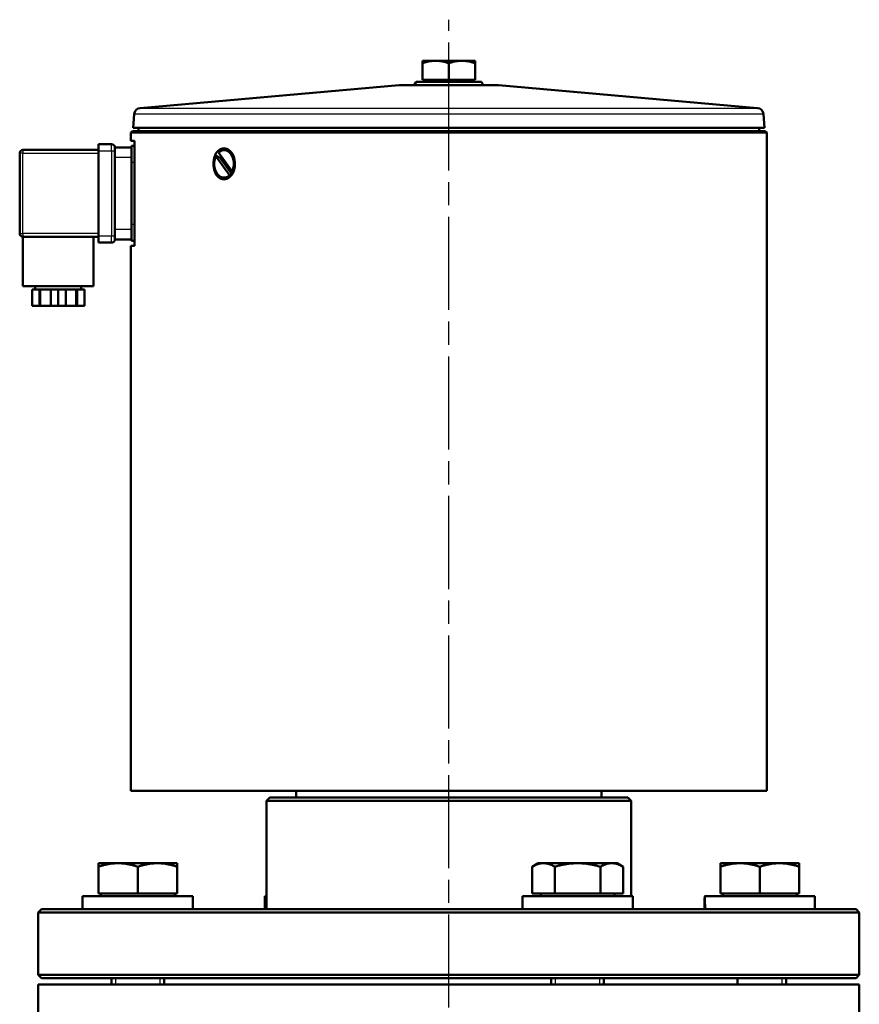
# Model space of a CAD drawing. Header units: millimetres. Extents: x 64 to 934, y 254 to 1349.
# Tile 3 of 5: x 236 to 491, y 1049 to 1349. Entities that reach past the tile are written whole.
import ezdxf

# ---------------------------------------------------------------- set-up
doc = ezdxf.new("R2010")
doc.units = ezdxf.units.MM
doc.header["$LTSCALE"] = 5
doc.linetypes.add('CHAIN', pattern=[0.3543, 0.2362, -0.0295, 0.0591, -0.0295])
for name, color, linetype, lineweight in [('Gewinde(DIN)', 3, 'Continuous', 25), ('Mittellinie(DIN)', 4, 'CHAIN', 25), ('Sichtbare Kanten(DIN)', 7, 'Continuous', 50), ('Sichtbare tangentiale Kanten(DIN)', 3, 'Continuous', 25)]:
    doc.layers.add(name, color=color, linetype=linetype, lineweight=lineweight)

msp = doc.modelspace()

# ---------------------------------------------------------------- linework, layer by layer
at = {"layer": 'Gewinde(DIN)'}
for p, q in [((264.75, 1057.43), (264.75, 1055.43)), ((278.33, 1055.43), (278.33, 1057.43)), ((398.67, 1057.43), (398.67, 1055.43)), ((412.26, 1055.43), (412.26, 1057.43)), ((454.14, 1057.43), (454.14, 1055.43)), ((467.73, 1055.43), (467.73, 1057.43))]:
    msp.add_line(p, q, dxfattribs=at)
at = {"layer": 'Mittellinie(DIN)', "linetype": 'CHAIN', "ltscale": 23.990969}
msp.add_line((366.24, 750.93), (366.24, 1349.33), dxfattribs=at)
at = {"layer": 'Sichtbare Kanten(DIN)'}
for p, q in [((358.24, 1336.12), (358.24, 1336.83)), ((362.24, 1336.83), (358.24, 1336.83)), ((358.24, 1331.03), (358.24, 1336.12)), ((370.24, 1336.83), (362.24, 1336.83)), ((366.24, 1331.03), (366.24, 1336.12)), ((374.24, 1336.83), (370.24, 1336.83)), ((374.24, 1336.83), (374.24, 1336.12)), ((374.24, 1331.03), (374.24, 1336.12)), ((351.15, 1329.42), (272.25, 1322.43)), ((351.33, 1329.43), (381.15, 1329.43)), ((356.32, 1330.43), (355.74, 1329.43)), ((356.32, 1330.43), (376.16, 1330.43)), ((366.24, 1331.03), (358.24, 1331.03)), ((358.92, 1331.03), (358.92, 1330.43)), ((374.24, 1331.03), (366.24, 1331.03)), ((373.55, 1331.03), (373.55, 1330.43)), ((376.16, 1330.43), (376.74, 1329.43)), ((381.33, 1329.42), (460.23, 1322.43)), ((270.43, 1320.58), (270.14, 1316.43)), ((462.04, 1320.58), (462.34, 1316.43)), ((269.89, 1315.43), (269.39, 1314.93)), ((463.09, 1314.93), (269.39, 1314.93)), ((269.39, 1312.43), (269.39, 1314.93)), ((269.89, 1315.43), (462.59, 1315.43)), ((270.14, 1316.43), (462.34, 1316.43)), ((271.14, 1316.36), (270.14, 1316.43)), ((271.14, 1316.36), (461.34, 1316.36)), ((271.74, 1316.36), (271.74, 1315.43)), ((460.74, 1316.36), (460.74, 1315.43)), ((461.34, 1316.36), (462.34, 1316.43)), ((462.59, 1315.43), (463.09, 1314.93)), ((463.09, 1114.43), (463.09, 1314.93)), ((259.59, 1309.43), (259.59, 1311.43)), ((263.59, 1311.43), (259.59, 1311.43)), ((270.56, 1312.43), (269.39, 1312.43)), ((270.56, 1310.93), (269.59, 1310.93)), ((269.59, 1310.25), (269.59, 1310.93)), ((270.56, 1312.43), (270.56, 1280.43)), ((235.59, 1308.68), (235.59, 1284.18)), ((259.59, 1309.68), (236.59, 1309.68)), ((259.59, 1283.43), (259.59, 1309.43)), ((269.59, 1310.43), (264.59, 1310.43)), ((264.59, 1310.43), (264.59, 1309.43)), ((264.59, 1283.43), (264.59, 1309.43)), ((269.59, 1310.25), (269.59, 1308.43)), ((269.59, 1305.93), (269.59, 1308.43)), ((295.33, 1307.78), (295.68, 1307.78)), ((299.5, 1302), (295.33, 1307.78)), ((296.08, 1308.86), (300.25, 1303.07)), ((297.79, 1309.63), (298.14, 1309.63)), ((264.59, 1307.43), (264.59, 1285.43)), ((269.59, 1305.93), (269.59, 1286.93)), ((296.66, 1307.21), (300.01, 1302.57)), ((299.86, 1302), (299.5, 1302)), ((300.25, 1303.07), (300.6, 1303.07)), ((297.79, 1301.23), (298.14, 1301.23)), ((269.59, 1284.42), (269.59, 1286.93)), ((269.59, 1284.42), (269.59, 1282.6)), ((236.59, 1283.18), (259.59, 1283.18)), ((236.59, 1283.18), (236.59, 1268.18)), ((258.09, 1283.18), (258.09, 1268.18)), ((259.59, 1281.43), (259.59, 1283.43)), ((259.59, 1281.43), (263.59, 1281.43)), ((264.59, 1283.43), (264.59, 1282.43)), ((264.59, 1282.43), (269.59, 1282.43)), ((269.59, 1281.93), (269.59, 1282.6)), ((269.59, 1281.93), (270.56, 1281.93)), ((269.39, 1280.43), (270.56, 1280.43)), ((269.39, 1114.43), (269.39, 1280.43)), ((258.09, 1268.18), (236.59, 1268.18)), ((241.61, 1267.18), (239.34, 1267.18)), ((239.34, 1267.18), (239.34, 1262.18)), ((240.34, 1268.18), (240.34, 1267.18)), ((241.86, 1267.18), (241.61, 1267.18)), ((241.61, 1262.18), (241.61, 1267.18)), ((245.07, 1267.18), (241.86, 1267.18)), ((241.86, 1262.18), (241.86, 1267.18)), ((247.34, 1267.18), (245.07, 1267.18)), ((245.07, 1267.18), (245.07, 1262.18)), ((249.61, 1267.18), (247.34, 1267.18)), ((247.34, 1267.18), (247.34, 1262.18)), ((252.82, 1267.18), (249.61, 1267.18)), ((249.61, 1262.18), (249.61, 1267.18)), ((253.07, 1267.18), (252.82, 1267.18)), ((252.82, 1262.18), (252.82, 1267.18)), ((255.34, 1267.18), (253.07, 1267.18)), ((253.07, 1267.18), (253.07, 1262.18)), ((254.34, 1268.18), (254.34, 1267.18)), ((255.34, 1267.18), (255.34, 1262.18)), ((239.34, 1262.18), (241.61, 1262.18)), ((241.86, 1262.18), (241.61, 1262.18)), ((245.07, 1262.18), (241.86, 1262.18)), ((245.07, 1262.18), (247.34, 1262.18)), ((247.34, 1262.18), (249.61, 1262.18)), ((252.82, 1262.18), (249.61, 1262.18)), ((253.07, 1262.18), (252.82, 1262.18)), ((253.07, 1262.18), (255.34, 1262.18)), ((269.39, 1114.43), (463.09, 1114.43)), ((319.74, 1112.43), (319.74, 1114.43)), ((412.74, 1112.43), (412.74, 1114.43)), ((311.74, 1112.43), (310.74, 1111.43)), ((421.74, 1111.43), (310.74, 1111.43)), ((310.74, 1111.43), (310.74, 1078.43)), ((311.74, 1112.43), (420.74, 1112.43)), ((420.74, 1112.43), (421.74, 1111.43)), ((421.74, 1111.43), (421.74, 1082.43)), ((259.54, 1091.36), (259.54, 1092.43)), ((265.54, 1092.43), (259.54, 1092.43)), ((277.54, 1092.43), (265.54, 1092.43)), ((283.54, 1092.43), (277.54, 1092.43)), ((283.54, 1092.43), (283.54, 1091.36)), ((393.46, 1092.43), (391.61, 1091.36)), ((395.07, 1092.43), (393.46, 1092.43)), ((405.46, 1092.43), (395.07, 1092.43)), ((415.86, 1092.43), (405.46, 1092.43)), ((417.46, 1092.43), (415.86, 1092.43)), ((417.46, 1092.43), (419.32, 1091.36)), ((454.94, 1092.43), (448.94, 1092.43)), ((448.94, 1091.36), (448.94, 1092.43)), ((466.94, 1092.43), (454.94, 1092.43)), ((472.94, 1092.43), (466.94, 1092.43)), ((472.94, 1092.43), (472.94, 1091.36)), ((259.54, 1083.23), (259.54, 1091.36)), ((271.54, 1083.23), (271.54, 1091.36)), ((283.54, 1083.23), (283.54, 1091.36)), ((391.61, 1083.23), (391.61, 1091.36)), ((398.53, 1083.23), (398.53, 1091.36)), ((412.39, 1083.23), (412.39, 1091.36)), ((419.32, 1083.23), (419.32, 1091.36)), ((448.94, 1083.23), (448.94, 1091.36)), ((460.94, 1083.23), (460.94, 1091.36)), ((472.94, 1083.23), (472.94, 1091.36)), ((271.54, 1083.23), (259.54, 1083.23)), ((260.3, 1083.23), (260.3, 1082.43)), ((283.54, 1083.23), (271.54, 1083.23)), ((282.79, 1083.23), (282.79, 1082.43)), ((398.53, 1083.23), (391.61, 1083.23)), ((394.22, 1083.23), (394.22, 1082.43)), ((412.39, 1083.23), (398.53, 1083.23)), ((419.32, 1083.23), (412.39, 1083.23)), ((416.71, 1083.23), (416.71, 1082.43)), ((460.94, 1083.23), (448.94, 1083.23)), ((449.69, 1083.23), (449.69, 1082.43)), ((472.94, 1083.23), (460.94, 1083.23)), ((472.18, 1083.23), (472.18, 1082.43)), ((288.32, 1082.43), (254.74, 1082.43)), ((254.74, 1082.43), (254.74, 1078.43)), ((288.34, 1081.04), (288.34, 1078.43)), ((310.74, 1082.43), (310.21, 1082.43)), ((310.21, 1082.43), (310.21, 1078.43)), ((422.26, 1082.43), (388.66, 1082.43)), ((388.66, 1082.43), (388.66, 1078.43)), ((422.26, 1082.43), (422.26, 1078.43)), ((444.14, 1081.04), (444.14, 1078.43)), ((477.74, 1082.43), (444.15, 1082.43)), ((477.74, 1082.43), (477.74, 1078.43)), ((242.24, 1078.43), (241.24, 1077.43)), ((491.24, 1077.43), (241.24, 1077.43)), ((241.24, 1058.43), (241.24, 1077.43)), ((242.24, 1078.43), (490.24, 1078.43)), ((490.24, 1078.43), (491.24, 1077.43)), ((491.24, 1058.43), (491.24, 1077.43)), ((241.24, 1058.43), (491.24, 1058.43)), ((242.24, 1057.43), (241.24, 1058.43)), ((490.24, 1057.43), (242.24, 1057.43)), ((263.54, 1057.43), (263.54, 1055.43)), ((279.54, 1057.43), (279.54, 1055.43)), ((397.46, 1057.43), (397.46, 1055.43)), ((413.46, 1057.43), (413.46, 1055.43)), ((454.14, 1055.43), (454.14, 1057.43)), ((468.94, 1057.43), (468.94, 1055.43)), ((490.24, 1057.43), (491.24, 1058.43)), ((491.24, 1055.43), (241.24, 1055.43)), ((241.24, 1055.43), (241.24, 1023.89)), ((491.24, 1055.43), (491.24, 1023.89))]:
    msp.add_line(p, q, dxfattribs=at)
at = {"layer": 'Sichtbare Kanten(DIN)', "flags": 128}
for points in [[(362.24, 1336.83), (362.08, 1336.83), (361.92, 1336.83), (361.76, 1336.82), (361.6, 1336.81), (361.44, 1336.8), (361.28, 1336.79), (361.12, 1336.77), (360.96, 1336.75), (360.8, 1336.73), (360.64, 1336.71), (360.47, 1336.68), (360.31, 1336.66), (360.15, 1336.63), (359.98, 1336.59), (359.82, 1336.56), (359.65, 1336.52), (359.48, 1336.48), (359.31, 1336.44), (359.13, 1336.39), (358.96, 1336.34), (358.78, 1336.29), (358.6, 1336.24), (358.42, 1336.18), (358.24, 1336.12)], [(366.24, 1336.12), (366.05, 1336.18), (365.87, 1336.24), (365.69, 1336.29), (365.52, 1336.34), (365.34, 1336.39), (365.17, 1336.44), (365, 1336.48), (364.83, 1336.52), (364.66, 1336.56), (364.49, 1336.59), (364.33, 1336.63), (364.16, 1336.66), (364, 1336.68), (363.84, 1336.71), (363.68, 1336.73), (363.52, 1336.75), (363.36, 1336.77), (363.2, 1336.79), (363.04, 1336.8), (362.88, 1336.81), (362.72, 1336.82), (362.56, 1336.83), (362.4, 1336.83), (362.24, 1336.83)], [(370.24, 1336.83), (370.08, 1336.83), (369.92, 1336.83), (369.76, 1336.82), (369.6, 1336.81), (369.44, 1336.8), (369.28, 1336.79), (369.12, 1336.77), (368.96, 1336.75), (368.8, 1336.73), (368.64, 1336.71), (368.47, 1336.68), (368.31, 1336.66), (368.15, 1336.63), (367.98, 1336.59), (367.82, 1336.56), (367.65, 1336.52), (367.48, 1336.48), (367.31, 1336.44), (367.13, 1336.39), (366.96, 1336.34), (366.78, 1336.29), (366.6, 1336.24), (366.42, 1336.18), (366.24, 1336.12)], [(374.24, 1336.12), (374.05, 1336.18), (373.87, 1336.24), (373.69, 1336.29), (373.52, 1336.34), (373.34, 1336.39), (373.17, 1336.44), (373, 1336.48), (372.83, 1336.52), (372.66, 1336.56), (372.49, 1336.59), (372.33, 1336.63), (372.16, 1336.66), (372, 1336.68), (371.84, 1336.71), (371.68, 1336.73), (371.52, 1336.75), (371.36, 1336.77), (371.2, 1336.79), (371.04, 1336.8), (370.88, 1336.81), (370.72, 1336.82), (370.56, 1336.83), (370.4, 1336.83), (370.24, 1336.83)], [(297.75, 1300.68), (297.33, 1300.72), (296.91, 1300.84), (296.5, 1301.05), (296.12, 1301.33), (295.77, 1301.68), (295.46, 1302.09), (295.2, 1302.54), (294.97, 1303.06), (294.79, 1303.62), (294.66, 1304.22), (294.58, 1304.83), (294.55, 1305.43), (294.58, 1306.03), (294.66, 1306.63), (294.79, 1307.23), (294.97, 1307.79), (295.2, 1308.31), (295.46, 1308.77), (295.77, 1309.17), (296.12, 1309.52), (296.5, 1309.81), (296.91, 1310.01), (297.33, 1310.14), (297.75, 1310.18)], [(295.68, 1307.78), (295.73, 1307.75), (295.77, 1307.73), (295.82, 1307.7), (295.86, 1307.68), (295.91, 1307.65), (295.95, 1307.63), (295.99, 1307.6), (296.03, 1307.58), (296.08, 1307.55), (296.12, 1307.53), (296.16, 1307.5), (296.2, 1307.48), (296.24, 1307.46), (296.28, 1307.43), (296.32, 1307.41), (296.36, 1307.39), (296.4, 1307.36), (296.44, 1307.34), (296.47, 1307.32), (296.51, 1307.3), (296.55, 1307.27), (296.59, 1307.25), (296.62, 1307.23), (296.66, 1307.21)], [(297.75, 1310.18), (298.18, 1310.14), (298.61, 1310.01), (299.03, 1309.81), (299.43, 1309.52), (299.8, 1309.17), (300.13, 1308.77), (300.41, 1308.31), (300.66, 1307.79), (300.86, 1307.23), (301, 1306.63), (301.09, 1306.03), (301.11, 1305.43), (301.09, 1304.83), (301, 1304.22), (300.86, 1303.62), (300.66, 1303.06), (300.41, 1302.54), (300.13, 1302.09), (299.8, 1301.68), (299.43, 1301.33), (299.03, 1301.05), (298.61, 1300.84), (298.18, 1300.72), (297.75, 1300.68)], [(300.01, 1302.57), (300, 1302.55), (300, 1302.52), (299.99, 1302.5), (299.99, 1302.48), (299.98, 1302.46), (299.97, 1302.44), (299.97, 1302.41), (299.96, 1302.39), (299.96, 1302.37), (299.95, 1302.34), (299.94, 1302.32), (299.94, 1302.3), (299.93, 1302.27), (299.92, 1302.25), (299.92, 1302.22), (299.91, 1302.2), (299.9, 1302.17), (299.9, 1302.15), (299.89, 1302.12), (299.88, 1302.1), (299.88, 1302.07), (299.87, 1302.05), (299.86, 1302.02), (299.86, 1302)], [(265.54, 1092.43), (265.3, 1092.43), (265.06, 1092.42), (264.82, 1092.41), (264.58, 1092.4), (264.34, 1092.38), (264.1, 1092.36), (263.86, 1092.34), (263.62, 1092.31), (263.38, 1092.28), (263.14, 1092.24), (262.89, 1092.21), (262.65, 1092.16), (262.4, 1092.12), (262.16, 1092.07), (261.91, 1092.02), (261.65, 1091.96), (261.4, 1091.9), (261.14, 1091.83), (260.88, 1091.76), (260.62, 1091.69), (260.36, 1091.61), (260.09, 1091.53), (259.82, 1091.45), (259.54, 1091.36)], [(271.54, 1091.36), (271.26, 1091.45), (270.99, 1091.53), (270.72, 1091.61), (270.46, 1091.69), (270.2, 1091.76), (269.94, 1091.83), (269.68, 1091.9), (269.43, 1091.96), (269.17, 1092.02), (268.92, 1092.07), (268.68, 1092.12), (268.43, 1092.16), (268.19, 1092.21), (267.94, 1092.24), (267.7, 1092.28), (267.46, 1092.31), (267.22, 1092.34), (266.98, 1092.36), (266.74, 1092.38), (266.5, 1092.4), (266.26, 1092.41), (266.02, 1092.42), (265.78, 1092.43), (265.54, 1092.43)], [(277.54, 1092.43), (277.3, 1092.43), (277.06, 1092.42), (276.82, 1092.41), (276.58, 1092.4), (276.34, 1092.38), (276.1, 1092.36), (275.86, 1092.34), (275.62, 1092.31), (275.38, 1092.28), (275.14, 1092.24), (274.89, 1092.21), (274.65, 1092.16), (274.4, 1092.12), (274.16, 1092.07), (273.91, 1092.02), (273.65, 1091.96), (273.4, 1091.9), (273.14, 1091.83), (272.88, 1091.76), (272.62, 1091.69), (272.36, 1091.61), (272.09, 1091.53), (271.82, 1091.45), (271.54, 1091.36)], [(283.54, 1091.36), (283.26, 1091.45), (282.99, 1091.53), (282.72, 1091.61), (282.46, 1091.69), (282.2, 1091.76), (281.94, 1091.83), (281.68, 1091.9), (281.43, 1091.96), (281.17, 1092.02), (280.92, 1092.07), (280.68, 1092.12), (280.43, 1092.16), (280.19, 1092.21), (279.94, 1092.24), (279.7, 1092.28), (279.46, 1092.31), (279.22, 1092.34), (278.98, 1092.36), (278.74, 1092.38), (278.5, 1092.4), (278.26, 1092.41), (278.02, 1092.42), (277.78, 1092.43), (277.54, 1092.43)], [(395.07, 1092.43), (394.93, 1092.43), (394.79, 1092.42), (394.65, 1092.41), (394.52, 1092.4), (394.38, 1092.38), (394.24, 1092.36), (394.1, 1092.34), (393.96, 1092.31), (393.82, 1092.28), (393.68, 1092.24), (393.54, 1092.21), (393.4, 1092.16), (393.26, 1092.12), (393.12, 1092.07), (392.97, 1092.02), (392.83, 1091.96), (392.68, 1091.9), (392.53, 1091.83), (392.38, 1091.76), (392.23, 1091.69), (392.08, 1091.61), (391.92, 1091.53), (391.77, 1091.45), (391.61, 1091.36)], [(398.53, 1091.36), (398.38, 1091.45), (398.22, 1091.53), (398.06, 1091.61), (397.91, 1091.69), (397.76, 1091.76), (397.61, 1091.83), (397.46, 1091.9), (397.31, 1091.96), (397.17, 1092.02), (397.02, 1092.07), (396.88, 1092.12), (396.74, 1092.16), (396.6, 1092.21), (396.46, 1092.24), (396.32, 1092.28), (396.18, 1092.31), (396.04, 1092.34), (395.9, 1092.36), (395.76, 1092.38), (395.62, 1092.4), (395.49, 1092.41), (395.35, 1092.42), (395.21, 1092.43), (395.07, 1092.43)], [(405.46, 1092.43), (405.19, 1092.43), (404.91, 1092.42), (404.63, 1092.41), (404.36, 1092.4), (404.08, 1092.38), (403.8, 1092.36), (403.52, 1092.34), (403.25, 1092.31), (402.97, 1092.28), (402.69, 1092.24), (402.41, 1092.21), (402.13, 1092.16), (401.84, 1092.12), (401.56, 1092.07), (401.27, 1092.02), (400.98, 1091.96), (400.68, 1091.9), (400.39, 1091.83), (400.09, 1091.76), (399.78, 1091.69), (399.48, 1091.61), (399.17, 1091.53), (398.85, 1091.45), (398.53, 1091.36)], [(412.39, 1091.36), (412.07, 1091.45), (411.76, 1091.53), (411.45, 1091.61), (411.14, 1091.69), (410.84, 1091.76), (410.54, 1091.83), (410.24, 1091.9), (409.95, 1091.96), (409.66, 1092.02), (409.37, 1092.07), (409.08, 1092.12), (408.8, 1092.16), (408.52, 1092.21), (408.24, 1092.24), (407.96, 1092.28), (407.68, 1092.31), (407.4, 1092.34), (407.12, 1092.36), (406.85, 1092.38), (406.57, 1092.4), (406.29, 1092.41), (406.02, 1092.42), (405.74, 1092.43), (405.46, 1092.43)], [(415.86, 1092.43), (415.72, 1092.43), (415.58, 1092.42), (415.44, 1092.41), (415.3, 1092.4), (415.16, 1092.38), (415.02, 1092.36), (414.89, 1092.34), (414.75, 1092.31), (414.61, 1092.28), (414.47, 1092.24), (414.33, 1092.21), (414.19, 1092.16), (414.04, 1092.12), (413.9, 1092.07), (413.76, 1092.02), (413.61, 1091.96), (413.47, 1091.9), (413.32, 1091.83), (413.17, 1091.76), (413.02, 1091.69), (412.86, 1091.61), (412.71, 1091.53), (412.55, 1091.45), (412.39, 1091.36)], [(419.32, 1091.36), (419.16, 1091.45), (419, 1091.53), (418.85, 1091.61), (418.69, 1091.69), (418.54, 1091.76), (418.39, 1091.83), (418.25, 1091.9), (418.1, 1091.96), (417.95, 1092.02), (417.81, 1092.07), (417.67, 1092.12), (417.52, 1092.16), (417.38, 1092.21), (417.24, 1092.24), (417.1, 1092.28), (416.96, 1092.31), (416.82, 1092.34), (416.69, 1092.36), (416.55, 1092.38), (416.41, 1092.4), (416.27, 1092.41), (416.13, 1092.42), (415.99, 1092.43), (415.86, 1092.43)], [(454.94, 1092.43), (454.7, 1092.43), (454.46, 1092.42), (454.22, 1092.41), (453.98, 1092.4), (453.74, 1092.38), (453.5, 1092.36), (453.26, 1092.34), (453.02, 1092.31), (452.78, 1092.28), (452.53, 1092.24), (452.29, 1092.21), (452.05, 1092.16), (451.8, 1092.12), (451.55, 1092.07), (451.3, 1092.02), (451.05, 1091.96), (450.8, 1091.9), (450.54, 1091.83), (450.28, 1091.76), (450.02, 1091.69), (449.75, 1091.61), (449.48, 1091.53), (449.21, 1091.45), (448.94, 1091.36)], [(460.94, 1091.36), (460.66, 1091.45), (460.39, 1091.53), (460.12, 1091.61), (459.85, 1091.69), (459.59, 1091.76), (459.33, 1091.83), (459.08, 1091.9), (458.82, 1091.96), (458.57, 1092.02), (458.32, 1092.07), (458.07, 1092.12), (457.83, 1092.16), (457.58, 1092.21), (457.34, 1092.24), (457.1, 1092.28), (456.85, 1092.31), (456.61, 1092.34), (456.37, 1092.36), (456.13, 1092.38), (455.89, 1092.4), (455.66, 1092.41), (455.42, 1092.42), (455.18, 1092.43), (454.94, 1092.43)], [(466.94, 1092.43), (466.7, 1092.43), (466.46, 1092.42), (466.22, 1092.41), (465.98, 1092.4), (465.74, 1092.38), (465.5, 1092.36), (465.26, 1092.34), (465.02, 1092.31), (464.78, 1092.28), (464.53, 1092.24), (464.29, 1092.21), (464.05, 1092.16), (463.8, 1092.12), (463.55, 1092.07), (463.3, 1092.02), (463.05, 1091.96), (462.8, 1091.9), (462.54, 1091.83), (462.28, 1091.76), (462.02, 1091.69), (461.75, 1091.61), (461.48, 1091.53), (461.21, 1091.45), (460.94, 1091.36)], [(472.94, 1091.36), (472.66, 1091.45), (472.39, 1091.53), (472.12, 1091.61), (471.85, 1091.69), (471.59, 1091.76), (471.33, 1091.83), (471.08, 1091.9), (470.82, 1091.96), (470.57, 1092.02), (470.32, 1092.07), (470.07, 1092.12), (469.83, 1092.16), (469.58, 1092.21), (469.34, 1092.24), (469.1, 1092.28), (468.85, 1092.31), (468.61, 1092.34), (468.37, 1092.36), (468.13, 1092.38), (467.89, 1092.4), (467.66, 1092.41), (467.42, 1092.42), (467.18, 1092.43), (466.94, 1092.43)]]:
    msp.add_lwpolyline(points, dxfattribs=at)
at = {"layer": 'Sichtbare Kanten(DIN)'}
for centre, radius, start, end in [((351.33, 1327.43), 2, 90, 95.0632), ((381.15, 1327.43), 2, 84.9368, 90), ((272.43, 1320.44), 2, 95.0632, 176), ((460.05, 1320.44), 2, 4, 84.9368), ((263.59, 1310.43), 1, 0, 90), ((236.59, 1308.68), 1, 90, 180), ((236.59, 1284.18), 1, 180, 270), ((263.59, 1282.43), 1, 270, 0)]:
    msp.add_arc(centre, radius, start, end, dxfattribs=at)
for centre, major_axis, ratio, start_param, end_param in [((297.79, 1305.43), (0, -4.2), 0.707107, 4.117697, 6.897801), ((297.79, 1305.43), (0, 4.2), 0.707107, 4.117697, 6.897801), ((298.71, 1305.43), (0, 3.4), 0.707107, 0.840975, 1.019286), ((298.14, 1305.43), (0, 4.2), 0.707107, 4.117697, 6.283185), ((298.14, 1305.43), (0, -4.2), 0.707107, 0, 0.614616), ((298.71, 1305.43), (0, -3.4), 0.707107, 0.571435, 0.806433), ((271.54, 1081.04), (0, 29.1), 0.57735, 4.712389, 4.760026), ((460.94, 1081.04), (0, 29.1), 0.57735, 1.523159, 1.660763), ((460.94, 1083.81), (0, 29.1), 0.57735, 1.618433, 1.756953)]:
    msp.add_ellipse(centre, major_axis=major_axis, ratio=ratio, start_param=start_param, end_param=end_param, dxfattribs=at)
at = {"layer": 'Sichtbare tangentiale Kanten(DIN)'}
for p, q in [((381.33, 1329.42), (351.15, 1329.42)), ((462.04, 1320.58), (270.43, 1320.58)), ((272.25, 1322.43), (460.23, 1322.43)), ((263.59, 1309.43), (263.59, 1311.43)), ((236.59, 1308.68), (235.59, 1308.68)), ((236.59, 1309.68), (236.59, 1308.68)), ((236.59, 1284.18), (236.59, 1308.68)), ((236.59, 1308.68), (259.59, 1308.68)), ((259.59, 1309.43), (263.59, 1309.43)), ((263.59, 1309.43), (264.59, 1309.43)), ((263.59, 1309.43), (263.59, 1283.43)), ((264.59, 1307.43), (269.59, 1307.43)), ((269.59, 1305.93), (270.56, 1305.93)), ((270.56, 1286.93), (269.59, 1286.93)), ((235.59, 1284.18), (236.59, 1284.18)), ((236.59, 1284.18), (236.59, 1283.18)), ((259.59, 1284.18), (236.59, 1284.18)), ((269.59, 1285.43), (264.59, 1285.43)), ((263.59, 1283.43), (259.59, 1283.43)), ((264.59, 1283.43), (263.59, 1283.43)), ((263.59, 1281.43), (263.59, 1283.43))]:
    msp.add_line(p, q, dxfattribs=at)

doc.saveas('drawing.dxf')
